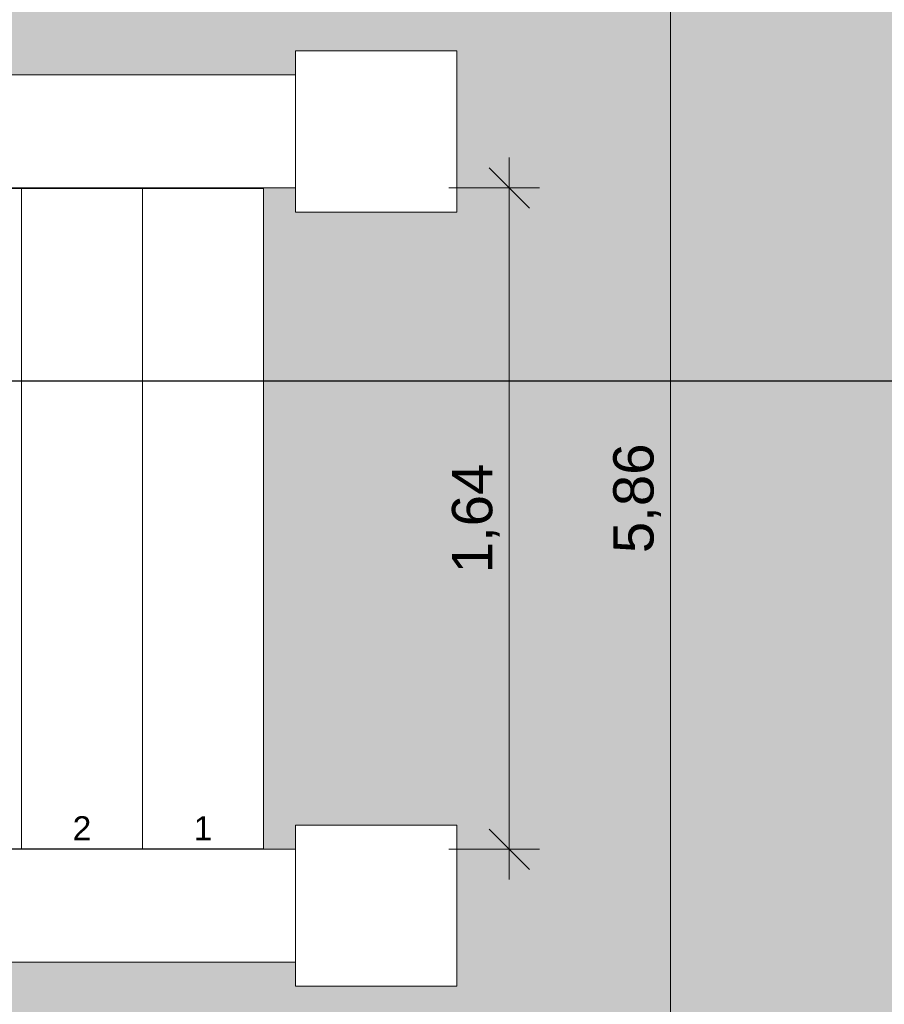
# Model space of a CAD drawing. Header units: millimetres. Extents: x -34717 to 9622, y -21919 to 4394.
# Tile 28 of 67: x -12465 to -10321, y -10278 to -7836. Entities that reach past the tile are written whole.
import ezdxf

# ---------------------------------------------------------------- set-up
doc = ezdxf.new("R2010")
doc.units = ezdxf.units.MM
doc.linetypes.add('_Tracejado pequeno', pattern=[2.25, 1.5, -0.75])
for name, color, linetype, lineweight in [('A-ANNO-DIMS', 211, 'Continuous', 9), ('A-ANNO-DIMS-50', 211, 'Continuous', 9), ('A-FLOR-PATT', 8, 'Continuous', 25), ('A-GENM', 13, 'Continuous', 25), ('G-ANNO-SYMB', 111, 'Continuous', 9), ('S-STRS', 31, 'Continuous', 25), ('S-STRS-ANNO', 31, 'Continuous', 18)]:
    doc.layers.add(name, color=color, linetype=linetype, lineweight=lineweight)
doc.styles.add('Arial_1', font='arial.ttf', dxfattribs={"height": 59.53125})
doc.styles.add('Arial_4', font='arial.ttf', dxfattribs={"height": 100})
doc.dimstyles.new('Diagonal_-_2_0mm_Arial', dxfattribs={"dimscale": 304.8, "dimtxt": 102.02594, "dimasz": 0.328084, "dimexe": 0.246063, "dimexo": 0.0625, "dimgap": 0.024606, "dimtad": 1, "dimlfac": 0.001, "dimrnd": 0.01, "dimzin": 0, "dimdsep": 46, "dimtxsty": 'Arial_4', "dimblk1": 'OBLIQUE', "dimblk2": 'OBLIQUE', "dimsah": 1, "dimcen": 0.09, "dimdle": 0.246063, "dimadec": 0, "dimazin": 0, "dimtfac": 1, "dimtdec": 4, "dimtix": 1, "dimtmove": 0, "dimatfit": 3, "dimfxl": 0.492126, "dimfxlon": 1, "dimtvp": 1, "dimtolj": 1, "dimtzin": 0, "dimarcsym": 2})

# ---------------------------------------------------------------- blocks, each defined once
blk = doc.blocks.new('Generic Models 2 - Generic Models 2-3017803-PLANTA TÉRREO - MANTER _ DEMOLIR')
at = {"layer": 'A-GENM', "lineweight": 18}
for p, q in [((-11381.2, -7913.5), (-11781.1, -7913.5)), ((-11781.1, -7913.5), (-11781.1, -8313.5)), ((-11781, -7913.5), (-11381.1, -7913.5)), ((-11381.2, -8313.5), (-11381.2, -7913.5)), ((-11381.1, -7913.5), (-11381.1, -8313.4)), ((-12761.1, -7973.4), (-11781.1, -7973.4)), ((-11781.1, -8253.4), (-12761.1, -8253.4)), ((-11781.1, -8313.5), (-11381.2, -8313.5)), ((-11381.2, -9833.5), (-11781.1, -9833.5)), ((-11781.1, -9833.5), (-11781.1, -10233.4)), ((-11381.2, -10233.4), (-11381.2, -9833.5)), ((-11381.1, -9833.5), (-11381.1, -10233.5)), ((-12761.1, -9893.5), (-11781.1, -9893.5)), ((-11781.1, -10173.5), (-12761.1, -10173.5)), ((-11781.1, -10233.4), (-11381.2, -10233.4)), ((-11381.1, -10233.5), (-11781, -10233.5))]:
    blk.add_line(p, q, dxfattribs=at)
blk = doc.blocks.new('DIMBLOCK103-PLANTA TÉRREO - MANTER _ DEMOLIR')
at = {"layer": 'A-ANNO-DIMS-50'}
for p, q in [((-10851.3, -12028.5), (-10851.3, -6018.5)), ((-11001.3, -6093.5), (-10776.3, -6093.5)), ((-10851.3, -6093.5), (-11001.3, -6093.5)), ((-11001.3, -11953.5), (-10776.3, -11953.5)), ((-10851.3, -11953.5), (-11001.3, -11953.5))]:
    blk.add_line(p, q, dxfattribs=at)
at = {"layer": 'A-ANNO-DIMS-50', "lineweight": 18}
for p, q in [((-10851.3, -6093.5), (-10901.3, -6043.5)), ((-10851.3, -6093.5), (-10801.3, -6143.5)), ((-10851.3, -11953.5), (-10901.3, -11903.5)), ((-10851.3, -11953.5), (-10801.3, -12003.5))]:
    blk.add_line(p, q, dxfattribs=at)
at = {"layer": 'A-ANNO-DIMS-50', "color": 0, "insert": (-10993.3, -9159.2), "char_height": 100, "width": 325.653, "attachment_point": 1, "rotation": 90, "line_spacing_factor": 0.941778, "style": 'Arial_4'}
blk.add_mtext('5,86', dxfattribs=at)
blk = doc.blocks.new('_Oblique')
at = {"color": 0, "linetype": 'ByBlock', "lineweight": -2}
blk.add_line((-0.5, -0.5), (0.5, 0.5), dxfattribs=at)
blk = doc.blocks.new('DIMBLOCK104-PLANTA TÉRREO - MANTER _ DEMOLIR')
at = {"layer": 'A-ANNO-DIMS-50'}
for p, q in [((-11251.3, -9968.5), (-11251.3, -8178.4)), ((-11401.3, -8253.4), (-11176.3, -8253.4)), ((-11251.3, -8253.4), (-11401.3, -8253.4)), ((-11401.3, -9893.5), (-11176.3, -9893.5)), ((-11251.3, -9893.5), (-11401.3, -9893.5))]:
    blk.add_line(p, q, dxfattribs=at)
at = {"layer": 'A-ANNO-DIMS-50', "lineweight": 18}
for p, q in [((-11251.3, -8253.4), (-11301.3, -8203.4)), ((-11251.3, -8253.4), (-11201.3, -8303.4)), ((-11251.3, -9893.5), (-11301.3, -9843.5)), ((-11251.3, -9893.5), (-11201.3, -9943.5))]:
    blk.add_line(p, q, dxfattribs=at)
at = {"layer": 'A-ANNO-DIMS-50', "color": 0, "insert": (-11393.3, -9209.2), "char_height": 100, "width": 325.653, "attachment_point": 1, "rotation": 90, "line_spacing_factor": 0.941778, "style": 'Arial_4'}
blk.add_mtext('1,64', dxfattribs=at)

msp = doc.modelspace()

# ---------------------------------------------------------------- hatches: boundary and pattern name
at = {"layer": 'A-FLOR-PATT', "lineweight": 18}
h = msp.add_hatch(color=41, dxfattribs=at)
h.paths.add_polyline_path([(-10489.41, -11582.492), (-10489.41, -11582.488), (-10489.41, -11577.529)], flags=0)
h.paths.add_polyline_path([(-10448.943, -11582.492), (-10448.943, -11582.494), (-10448.346, -11582.493)], flags=0)
h.paths.add_polyline_path([(-10370.729, -11633.492), (-10370.896, -11632.492), (-10368.769, -11632.744)], flags=0)
h.paths.add_polyline_path([(-6934.808, -11953.492), (-6829.796, -11953.492), (-6832.316, -11951.579), (-6834.721, -11948.051), (-6835.909, -11943.959), (-6836.065, -11933.059), (-6835.909, -10402.772), (-6834.721, -10398.68), (-6832.316, -10395.152), (-6828.588, -10392.322), (-6823.599, -10390.285), (-6817.625, -10389.073), (-6811.115, -10388.673), (-6771.115, -10388.673), (-6771.115, -8923.464), (-6817.625, -8923.064), (-6823.599, -8921.852), (-6828.588, -8919.815), (-6832.316, -8916.984), (-6834.721, -8913.457), (-6835.909, -8909.364), (-6836.065, -8898.464), (-6835.909, -7368.178), (-6834.721, -7364.086), (-6832.316, -7360.558), (-6828.588, -7357.728), (-6823.599, -7355.691), (-6817.625, -7354.478), (-6811.115, -7354.078), (-6771.115, -7354.078), (-6771.115, -6093.492), (-7488.967, -6093.492), (-7488.967, -7053.492), (-9281.115, -7053.492), (-9281.115, -6093.492), (-12761.115, -6093.492), (-12761.115, -7973.441), (-11781.115, -7973.441), (-11781.013, -7913.492), (-11381.115, -7913.492), (-11381.217, -8313.492), (-11781.115, -8313.492), (-11781.115, -8253.441), (-12761.115, -8253.492), (-12761.115, -8254.758), (-11861.115, -8254.758), (-11861.115, -9892.324), (-12761.115, -9892.324), (-12761.115, -9893.543), (-11781.115, -9893.543), (-11781.115, -9833.492), (-11381.115, -9833.543), (-11381.217, -10233.492), (-11781.115, -10233.441), (-11781.115, -10173.543), (-12761.115, -10173.543), (-12761.115, -11888.542), (-11329.693, -11888.698), (-11325.6, -11889.886), (-11322.073, -11892.291), (-11319.243, -11896.019), (-11317.205, -11901.008), (-11315.993, -11906.982), (-11315.593, -11913.492), (-11315.593, -11953.492), (-11196.115, -11953.492), (-11196.115, -11633.492), (-10860.822, -11633.492), (-10860.289, -11632.51), (-10858.707, -11632.778), (-10858.369, -11632.778), (-10857.115, -11632.496), (-10857.417, -11626.349), (-10860.822, -11626.349), (-10860.289, -11625.367), (-10858.707, -11625.635), (-10858.369, -11625.635), (-10857.115, -11625.353), (-10857.417, -11619.206), (-10860.822, -11619.206), (-10860.289, -11618.224), (-10858.707, -11618.493), (-10858.369, -11618.493), (-10857.115, -11618.21), (-10857.417, -11612.063), (-10860.822, -11612.063), (-10860.289, -11611.081), (-10858.707, -11611.35), (-10858.369, -11611.35), (-10857.115, -11611.067), (-10857.417, -11604.92), (-10860.822, -11604.92), (-10860.289, -11603.939), (-10858.707, -11604.207), (-10858.369, -11604.207), (-10857.115, -11603.924), (-10857.417, -11597.777), (-10860.822, -11597.777), (-10860.289, -11596.796), (-10858.695, -11597.107), (-10858.369, -11597.064), (-10857.115, -11596.782), (-10857.417, -11590.634), (-10860.822, -11590.634), (-10860.289, -11589.653), (-10858.707, -11589.921), (-10858.369, -11589.921), (-10857.115, -11589.639), (-10856.57, -11585.492), (-10856.115, -11585.492), (-10856.57, -11583.492), (-10860.822, -11583.492), (-10860.289, -11582.51), (-10858.707, -11582.778), (-10858.369, -11582.778), (-10848.979, -11582.51), (-10848.845, -11582.706), (-10804.481, -11582.494), (-10541.944, -11582.492), (-10371.983, -11582.619), (-10372.059, -11583.492), (-10376.115, -11583.55), (-10375.569, -11585.492), (-10375.115, -11585.492), (-10374.962, -11589.754), (-10371.983, -11589.762), (-10372.059, -11590.634), (-10375.115, -11590.634), (-10374.962, -11596.897), (-10371.85, -11597.107), (-10372.059, -11597.777), (-10375.115, -11597.777), (-10374.962, -11604.04), (-10371.983, -11604.048), (-10372.059, -11604.92), (-10375.115, -11604.92), (-10374.962, -11611.183), (-10371.983, -11611.191), (-10372.059, -11612.063), (-10375.115, -11612.063), (-10374.962, -11618.325), (-10371.983, -11618.334), (-10372.059, -11619.206), (-10375.115, -11619.206), (-10374.962, -11625.468), (-10371.983, -11625.477), (-10372.059, -11626.349), (-10375.115, -11626.349), (-10374.962, -11632.611), (-10371.983, -11632.619), (-10370.729, -11633.492), (-10326.115, -11633.492), (-10326.115, -11953.492), (-9274.501, -11953.492), (-9274.101, -11906.982), (-9272.888, -11901.008), (-9270.851, -11896.019), (-9268.021, -11892.291), (-9264.493, -11889.886), (-9260.401, -11888.698), (-9249.501, -11888.542), (-9056.115, -11888.542), (-9056.115, -11053.492), (-7859.808, -11053.492), (-7859.808, -11888.542), (-7719.215, -11888.698), (-7715.123, -11889.886), (-7711.595, -11892.291), (-7708.765, -11896.019), (-7706.727, -11901.008), (-7705.515, -11906.982), (-7705.115, -11913.492), (-7705.115, -11953.492), (-7460.931, -11953.321), (-7462.137, -11952.822), (-7464.467, -11949.786), (-7464.637, -11948.492), (-7464.637, -11517.28), (-7463.568, -11507.529), (-7460.411, -11498.241), (-7455.317, -11489.858), (-7448.527, -11482.778), (-7440.364, -11477.338), (-7431.216, -11473.796), (-7354.997, -11457.002), (-7277.61, -11446.876), (-7199.637, -11443.492), (-7121.664, -11446.876), (-7044.277, -11457.002), (-6968.058, -11473.796), (-6958.91, -11477.338), (-6950.748, -11482.778), (-6943.958, -11489.858), (-6938.863, -11498.241), (-6935.706, -11507.529), (-6934.637, -11517.28), (-6934.808, -11949.786), (-6937.137, -11952.822), (-6937.651, -11953.492)], flags=0)
h.paths.add_polyline_path([(-10861.501, -11633.492), (-10862.955, -11632.636), (-10861.429, -11632.636)], flags=0)
h.paths.add_polyline_path([(-10370.729, -11626.349), (-10370.896, -11625.349), (-10368.769, -11625.601)], flags=0)
h.paths.add_polyline_path([(-10861.501, -11626.349), (-10862.955, -11625.493), (-10861.417, -11625.349), (-10861.453, -11625.773)], flags=0)
h.paths.add_polyline_path([(-10370.729, -11619.206), (-10370.896, -11618.206), (-10368.769, -11618.459)], flags=0)
h.paths.add_polyline_path([(-10861.501, -11619.206), (-10862.955, -11618.35), (-10861.417, -11618.206), (-10861.453, -11618.63)], flags=0)
h.paths.add_polyline_path([(-10861.501, -11612.063), (-10862.955, -11611.208), (-10861.429, -11611.208)], flags=0)
h.paths.add_polyline_path([(-10370.729, -11612.063), (-10370.896, -11611.063), (-10368.769, -11611.316)], flags=0)
h.paths.add_polyline_path([(-10861.501, -11604.92), (-10862.955, -11604.065), (-10861.417, -11603.921), (-10861.453, -11604.345)], flags=0)
h.paths.add_polyline_path([(-10370.729, -11604.92), (-10370.896, -11603.92), (-10368.769, -11604.173)], flags=0)
h.paths.add_polyline_path([(-10370.729, -11597.777), (-10370.896, -11596.777), (-10368.971, -11597.107)], flags=0)
h.paths.add_polyline_path([(-10861.501, -11597.777), (-10862.955, -11596.922), (-10861.453, -11597.202)], flags=0)
h.paths.add_polyline_path([(-10370.729, -11590.634), (-10370.896, -11589.635), (-10368.769, -11589.887)], flags=0)
h.paths.add_polyline_path([(-10861.501, -11590.634), (-10862.955, -11589.779), (-10861.417, -11589.635), (-10861.453, -11590.059)], flags=0)
h.paths.add_polyline_path([(-10615.115, -11585.492), (-10595.609, -11585.492), (-10596.171, -11583.492), (-10615.115, -11583.996), (-10615.115, -11584.895)], flags=0)
h.paths.add_polyline_path([(-10617.115, -11585.492), (-10617.115, -11583.492), (-10636.621, -11583.855), (-10636.621, -11585.492), (-10631.461, -11585.492)], flags=0)
h.paths.add_polyline_path([(-10861.501, -11583.492), (-10862.955, -11582.636), (-10861.429, -11582.636)], flags=0)
h.paths.add_polyline_path([(-10370.729, -11583.492), (-10370.896, -11582.492), (-10368.769, -11582.744)], flags=0)

# ---------------------------------------------------------------- linework, layer by layer
at = {"layer": 'G-ANNO-SYMB', "lineweight": 25}
msp.add_line((6430.214, -8732.566), (-33917.121, -8732.566), dxfattribs=at)
at = {"layer": 'S-STRS', "lineweight": 18}
for p, q in [((-12461.115, -8254.758), (-12761.115, -8254.758)), ((-12461.115, -9892.324), (-12461.115, -8254.758)), ((-12161.115, -8254.758), (-12461.115, -8254.758)), ((-11861.115, -8254.758), (-12161.115, -8254.758)), ((-12161.115, -9892.324), (-12161.115, -8254.758)), ((-11861.115, -9892.324), (-11861.115, -8254.758)), ((-12761.115, -9892.324), (-12461.115, -9892.324)), ((-12161.115, -9892.324), (-12461.115, -9892.324)), ((-11861.115, -9892.324), (-12161.115, -9892.324))]:
    msp.add_line(p, q, dxfattribs=at)
at = {"layer": 'S-STRS', "linetype": '_Tracejado pequeno', "lineweight": 18}
for p, q in [((-12461.115, -9892.324), (-12461.115, -8254.758)), ((-12161.115, -9892.324), (-12161.115, -8254.758)), ((-11861.115, -9892.324), (-11861.115, -8254.758))]:
    msp.add_line(p, q, dxfattribs=at)

# ---------------------------------------------------------------- block references
at = {"layer": 'A-GENM', "lineweight": 18}
msp.add_blockref('Generic Models 2 - Generic Models 2-3017803-PLANTA TÉRREO - MANTER _ DEMOLIR', (0, 0), dxfattribs=at)

# ---------------------------------------------------------------- texts
at = {"layer": 'S-STRS-ANNO', "char_height": 59.531, "width": 54.94391, "attachment_point": 1, "line_spacing_factor": 0.941778, "style": 'Arial_1'}
for s, insert in [('2', (-12334.008, -9811.76)), ('1', (-12034.008, -9811.76))]:
    msp.add_mtext(s, dxfattribs=dict(at, insert=insert))

# ---------------------------------------------------------------- dimensions: what is measured, and where the dimension line sits
at = {"layer": 'A-ANNO-DIMS'}
for base, p1, p2, override, picture, middle in [((-10851.291, -6093.492), (-11001.291, -11953.492), (-11001.291, -6093.492), {"dimpost": '<>', "dimfxl": 5860}, 'DIMBLOCK103-PLANTA TÉRREO - MANTER _ DEMOLIR', (-10909.849, -9023.492)), ((-11251.291, -8253.441), (-11401.291, -9893.543), (-11401.291, -8253.441), {"dimpost": '<>', "dimfxl": 1640.10178}, 'DIMBLOCK104-PLANTA TÉRREO - MANTER _ DEMOLIR', (-11309.849, -9073.492))]:
    dim = msp.add_linear_dim(base=base, p1=p1, p2=p2, angle=90, dimstyle='Diagonal_-_2_0mm_Arial', override=override, dxfattribs=at)
    dim.commit()
    dim.dimension.update_dxf_attribs({"geometry": picture, "text_midpoint": middle})

doc.saveas('drawing.dxf')
